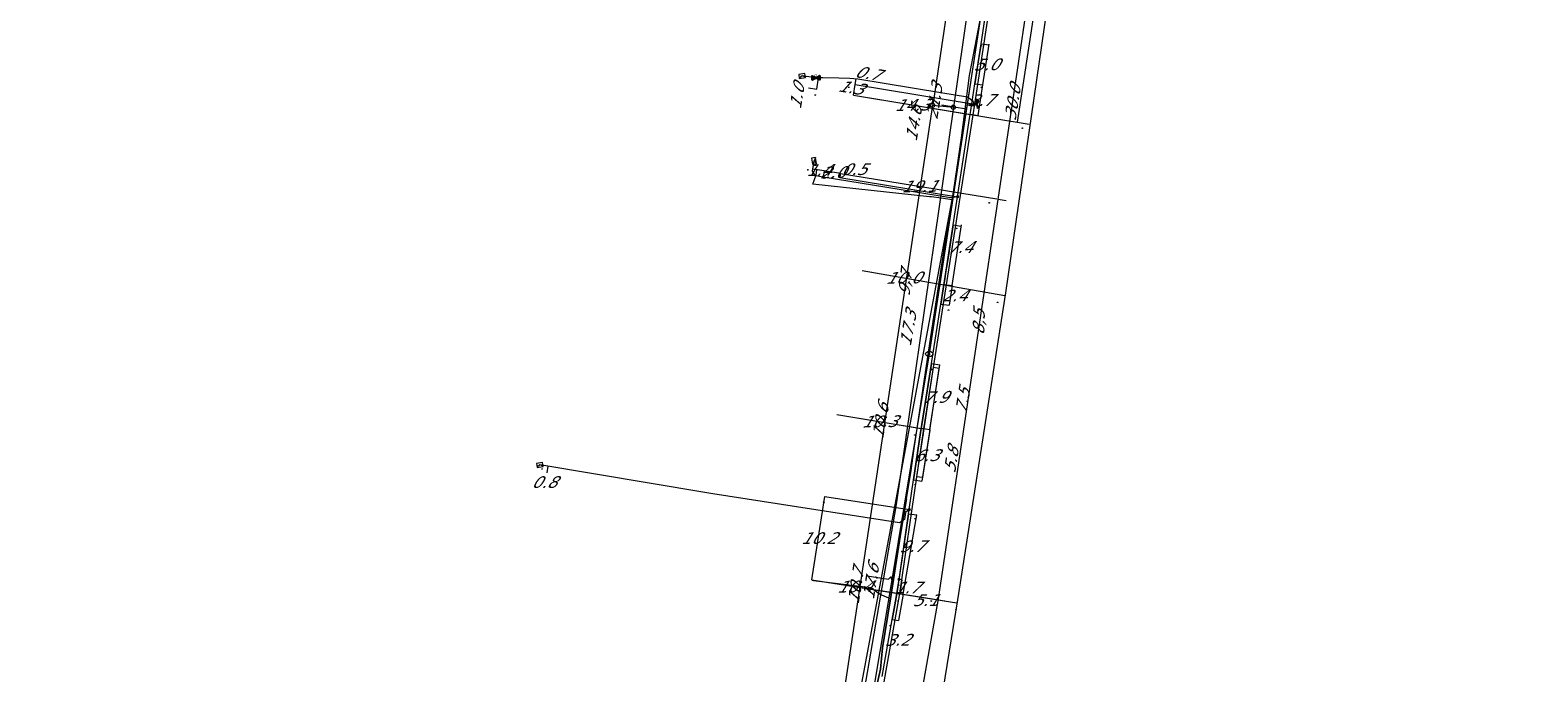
# Model space of a CAD drawing. Header units: metres. Extents: x 124576 to 133557, y 395865 to 402386.
# Tile 106 of 256: x 125880 to 126062, y 399164 to 399242. Entities that reach past the tile are written whole.
import ezdxf
from ezdxf.enums import TextEntityAlignment as Align

# ---------------------------------------------------------------- set-up
doc = ezdxf.new("R2010")
doc.units = ezdxf.units.M
doc.header["$MEASUREMENT"] = 0
for name, color, linetype, lineweight, true_color in [('LG_Datatransport_KPN_BV', 3, 'Continuous', 13, 0x00ff00), ('LG_Gas_Lage_Druk_Enexis_Netbeheer_BV', 7, 'Continuous', 13, 0xffdc7d), ('LG_Gas_Lage_Druk_P_Enexis_Netbeheer_BV', 7, 'Continuous', 13, 0xffdc7d), ('LG_Laag_Spanning_Enexis_Netbeheer_BV', 7, 'Continuous', 13, 0x960000), ('LG_Midden_Spanning_Enexis_Netbeheer_BV', 7, 'Continuous', 13, 0xd20000), ('LG_Riool_Onder_Druk_Gemeente_Gilze_en_Rijen', 7, 'Continuous', 13, 0x800080), ('LG_Riool_Vrij_Verval_Gemeente_Gilze_en_Rijen', 7, 'Continuous', 13, 0xca00a0), ('LG_unet-4_Brabant_Water', 5, 'Continuous', 13, 0x0000ff)]:
    doc.layers.add(name, color=color, linetype=linetype, lineweight=lineweight, true_color=true_color)
for name, color, linetype, lineweight in [('LG_Laag_Spanning_P_Enexis_Netbeheer_BV', 7, 'Continuous', 0), ('LG_n00003_Spitters_Electrotechniek_BV', 7, 'Continuous', 13), ('LG_Riool_Onder_Druk_P_Gemeente_Gilze_en_Rijen', 7, 'Continuous', 0), ('LG_Riool_Vrij_Verval_P_Gemeente_Gilze_en_Rijen', 7, 'Continuous', 0), ('LG_unet-4_P_Brabant_Water', 7, 'Continuous', 0), ('MV_Gas_Lage_Druk', 7, 'Continuous', 0), ('MV_Gas_Lage_Druk_lijn', 7, 'Continuous', 0), ('MV_Gas_Lage_Druk_pijl', 7, 'Continuous', 0), ('MV_Laag_Spanning', 7, 'Continuous', 0), ('MV_Laag_Spanning_lijn', 7, 'Continuous', 0), ('MV_Laag_Spanning_pijl', 7, 'Continuous', 0), ('MV_Midden_Spanning', 7, 'Continuous', 0), ('MV_Midden_Spanning_pijl', 7, 'Continuous', 0), ('MV_unet-4', 7, 'Continuous', 0)]:
    doc.layers.add(name, color=color, linetype=linetype, lineweight=lineweight)
doc.styles.add('Klic_Annotatie', font='verdanai.ttf', dxfattribs={"oblique": 20, "height": 1.4})
doc.styles.add('Style-Arial', font='arial.ttf')
doc.styles.add('Style-Arial Narrow', font='ARIALN.TTF')

# ---------------------------------------------------------------- blocks, each defined once
blk = doc.blocks.new('Mof')
at = {"layer": 'LG_Laag_Spanning_P_Enexis_Netbeheer_BV'}
h = blk.add_hatch(color=256, dxfattribs=at)
edge = h.paths.add_edge_path()
edge.add_arc((0, 0), 2, 0, 360)
blk = doc.blocks.new('DeliveryPoint')
at = {"layer": 'LG_Laag_Spanning_P_Enexis_Netbeheer_BV', "flags": 128}
blk.add_lwpolyline([(-3.7, -2.5), (3.8, -2.5), (3.8, 2.5), (-3.7, 2.5), (-3.7, -2.5)], close=True, dxfattribs=at)
blk.add_lwpolyline([(-3.7, 2.5), (-3.7, 2.2), (0, 0), (3.8, 2.2)], dxfattribs=at)
blk = doc.blocks.new('DeliveryPoint_1')
at = {"layer": 'LG_Gas_Lage_Druk_P_Enexis_Netbeheer_BV', "flags": 128}
blk.add_lwpolyline([(-3.8, -2.5), (3.8, -2.5), (3.8, 2.5), (-3.8, 2.5), (-3.8, -2.5)], close=True, dxfattribs=at)
blk.add_lwpolyline([(-3.8, 2.5), (-3.8, 2.2), (0, 0), (3.8, 2.2)], dxfattribs=at)
blk = doc.blocks.new('Aftakzadel')
at = {"layer": 'LG_Gas_Lage_Druk_P_Enexis_Netbeheer_BV', "flags": 128}
blk.add_lwpolyline([(3, 3.1, 0.414214), (1, 1.1), (1, -6.4), (-1, -6.4), (-1, 1.1, 0.414214), (-3, 3.1), (-5.5, 3.1), (-5.5, 4.1), (-3, 4.1, -0.414214), (0, 1.1, -0.414214), (3, 4.1), (5.5, 4.1), (5.5, 3.1), (3, 3.1)], format="xyb", close=True, dxfattribs=at)
blk = doc.blocks.new('Verloopstuk')
at = {"layer": 'LG_Gas_Lage_Druk_P_Enexis_Netbeheer_BV', "lineweight": 30, "flags": 128}
for points in [[(-3, 0), (-7.6, -2.3), (-7.6, 2.3), (-3, 0)], [(-3, 0), (1.6, -2.3), (1.5, 2.3), (-3, 0)]]:
    blk.add_lwpolyline(points, close=True, dxfattribs=at)
at = {"layer": 'LG_Gas_Lage_Druk_P_Enexis_Netbeheer_BV', "color": 7, "linetype": 'Continuous', "style": 'Style-Arial Narrow'}
blk.add_text('G', height=3.5, dxfattribs=at).set_placement((-3.1, 2.6), align=Align.MIDDLE_CENTER)
blk = doc.blocks.new('m_pijl')
at = {"layer": 'MV_Laag_Spanning_pijl'}
blk.add_hatch(color=7, dxfattribs=at).paths.add_polyline_path([(-1, -0.3), (-1, 0), (-1, 0.3), (0, 0)])
at = {"layer": 'MV_Laag_Spanning_pijl', "flags": 128}
blk.add_lwpolyline([(-1, 0), (-1, 0.3), (0, 0), (-1, -0.3), (-1, 0)], close=True, dxfattribs=at)
blk = doc.blocks.new('m_pijl_1')
at = {"layer": 'MV_Midden_Spanning_pijl'}
blk.add_hatch(color=7, dxfattribs=at).paths.add_polyline_path([(-1, -0.3), (-1, 0), (-1, 0.3), (0, 0)])
at = {"layer": 'MV_Midden_Spanning_pijl', "flags": 128}
blk.add_lwpolyline([(-1, 0), (-1, 0.3), (0, 0), (-1, -0.3), (-1, 0)], close=True, dxfattribs=at)
blk = doc.blocks.new('m_pijl_2')
at = {"layer": 'MV_Gas_Lage_Druk_pijl'}
blk.add_hatch(color=7, dxfattribs=at).paths.add_polyline_path([(-1, -0.3), (-1, 0), (-1, 0.3), (0, 0)])
at = {"layer": 'MV_Gas_Lage_Druk_pijl', "flags": 128}
blk.add_lwpolyline([(-1, 0), (-1, 0.3), (0, 0), (-1, -0.3), (-1, 0)], close=True, dxfattribs=at)
blk = doc.blocks.new('Onbekend_12')
at = {"layer": 'LG_Riool_Vrij_Verval_P_Gemeente_Gilze_en_Rijen'}
blk.add_hatch(color=256, dxfattribs=at).paths.add_polyline_path([(-0.3, -1.1, -0.262633), (0.2, 0.2), (0.6, 0.5, 0.379827), (0.7, 1.3), (0.7, 1.3, 0.228508), (0, 1.5), (0, 1.5, 0.459053), (-0.8, 0.8), (-1.3, 0.9, -0.414214), (-0.1, 2, -0.243799), (1.1, 1.5, -0.379827), (0.9, 0.1), (0.5, -0.2, 0.262633), (0.2, -1.1), (-0.2, -1.1)])
blk.add_circle((0, 0), 2.5, dxfattribs=at)
at = {"layer": 'LG_Riool_Vrij_Verval_P_Gemeente_Gilze_en_Rijen', "extrusion": (0, 0, -1)}
blk.add_solid([(0.3, -2.1), (-0.2, -2.1), (0.3, -1.5), (-0.2, -1.5)], dxfattribs=at)
blk = doc.blocks.new('Onbekend_13')
at = {"layer": 'LG_Riool_Onder_Druk_P_Gemeente_Gilze_en_Rijen'}
blk.add_hatch(color=256, dxfattribs=at).paths.add_polyline_path([(-0.3, -1.1, -0.262633), (0.2, 0.2), (0.6, 0.5, 0.379827), (0.7, 1.3), (0.7, 1.3, 0.228508), (0, 1.5), (0, 1.5, 0.459053), (-0.8, 0.8), (-1.3, 0.9, -0.414214), (-0.1, 2, -0.243799), (1.1, 1.5, -0.379827), (0.9, 0.1), (0.5, -0.2, 0.262633), (0.2, -1.1), (-0.2, -1.1)])
blk.add_circle((0, 0), 2.5, dxfattribs=at)
at = {"layer": 'LG_Riool_Onder_Druk_P_Gemeente_Gilze_en_Rijen', "extrusion": (0, 0, -1)}
blk.add_solid([(0.3, -2.1), (-0.2, -2.1), (0.3, -1.5), (-0.2, -1.5)], dxfattribs=at)
blk = doc.blocks.new('FireHydrant')
at = {"layer": 'LG_unet-4_P_Brabant_Water'}
blk.add_ellipse((0, 0), major_axis=(4.45, 0), ratio=0.727642, dxfattribs=at)
at = {"layer": 'LG_unet-4_P_Brabant_Water', "style": 'Style-Arial'}
blk.add_text('BK', height=2.5, dxfattribs=at).set_placement((0, 0), align=Align.MIDDLE_CENTER)

msp = doc.modelspace()

# ---------------------------------------------------------------- linework, layer by layer
at = {"layer": 'LG_Datatransport_KPN_BV', "flags": 128}
msp.add_lwpolyline([(125781, 398933.28), (125789.63, 398939.88), (125798.39, 398946.73), (125813.74, 398959.43), (125828.51, 398972.81), (125856.68, 399000), (125862.75, 399005.86), (125906.35, 399047.53), (125945.8, 399085.22), (125947.72, 399087.19), (125953.77, 399093.94), (125959.29, 399101.14), (125964.24, 399108.73), (125968.6, 399116.68), (125972.35, 399124.94), (125975.45, 399133.46), (125976.37, 399138.14), (125977.97, 399149.12), (125989.4, 399210.39), (125991.85, 399223.54), (125998.52, 399266.91), (126000, 399276.56), (126002.95, 399295.76)], dxfattribs=at)
at = {"layer": 'LG_Gas_Lage_Druk_Enexis_Netbeheer_BV'}
msp.add_line((125989.17, 399201.15), (125987.17, 399188), dxfattribs=at)
at = {"layer": 'LG_Gas_Lage_Druk_Enexis_Netbeheer_BV', "flags": 128}
for points in [[(126027.21, 399438.84), (126027.11, 399438.36), (126026.25, 399434.35), (126023.87, 399423.06), (126019.72, 399400.25), (126017.39, 399385.12), (126009.8, 399335.7), (126002.28, 399286.27), (126001.54, 399281.44), (125994.14, 399232.9), (125993.95, 399231.61), (125989.17, 399201.15), (125988.01, 399193.75), (125987.17, 399188), (125987.17, 399188), (125985.1, 399173.9), (125980.9, 399150.15), (125980.63, 399148.71), (125977.85, 399137.89), (125977.43, 399136.03)], [(125975.34, 399236.09), (125974.85, 399236.12), (125974.85, 399236.12), (125973.85, 399236.23), (125973.36, 399236.31)], [(125994.14, 399232.9), (125994, 399233.21), (125993.3, 399233.74), (125990.1, 399234.27), (125980.09, 399235.92), (125979.1, 399236.01), (125977.8, 399236.03), (125975.85, 399236.08), (125975.34, 399236.09)]]:
    msp.add_lwpolyline(points, dxfattribs=at)
at = {"layer": 'LG_Laag_Spanning_Enexis_Netbeheer_BV'}
for p, q in [((125994.94, 399240.2), (126001.51, 399283.65)), ((125994.21, 399235.36), (125994.94, 399240.2)), ((125988.96, 399201.66), (125990.09, 399208.81)), ((125983.02, 399163.91), (125984.24, 399170.8))]:
    msp.add_line(p, q, dxfattribs=at)
at = {"layer": 'LG_Laag_Spanning_Enexis_Netbeheer_BV', "flags": 128}
for points in [[(125978.57, 399117.54), (125983.43, 399137.31), (125989.8, 399173.26), (126001.98, 399254.81), (126005.98, 399281.09), (126008.98, 399301.79), (126009.97, 399308.59), (126017.46, 399358.11), (126025.38, 399407.46), (126045.62, 399489.56), (126049.18, 399499.95), (126049.6, 399501.21), (126059.56, 399536.38), (126061.42, 399544.61), (126062.1, 399547.74)], [(125978.57, 399117.54), (125983.43, 399137.31), (125989.8, 399173.26), (126001.98, 399254.81), (126005.98, 399281.09), (126008.98, 399301.79), (126009.97, 399308.59), (126017.46, 399358.11), (126025.38, 399407.46), (126045.62, 399489.56), (126049.18, 399499.95), (126049.6, 399501.21), (126059.56, 399536.38), (126061.42, 399544.61), (126062.1, 399547.74)], [(125983.02, 399163.91), (125984.24, 399170.8), (125984.71, 399173.45), (125984.87, 399174.44), (125985.05, 399175.62), (125986.21, 399183.53), (125986.28, 399184.03), (125986.81, 399187.61), (125987.64, 399193.31), (125987.79, 399194.3), (125988.96, 399201.66), (125990.09, 399208.81), (125990.37, 399210.63), (125990.53, 399211.62), (125991.58, 399218.35), (125992.11, 399221.75), (125993.57, 399231.16), (125993.73, 399232.15), (125994.21, 399235.36), (125994.94, 399240.2), (126001.51, 399283.65)], [(125983.02, 399163.91), (125984.24, 399170.8), (125984.71, 399173.45), (125984.87, 399174.44), (125985.05, 399175.62), (125986.21, 399183.53), (125986.28, 399184.03), (125986.81, 399187.61), (125987.64, 399193.31), (125987.79, 399194.3), (125988.96, 399201.66), (125990.09, 399208.81), (125990.37, 399210.63), (125990.53, 399211.62), (125991.58, 399218.35), (125992.11, 399221.75), (125993.57, 399231.16), (125993.73, 399232.15), (125994.21, 399235.36), (125994.94, 399240.2), (126001.51, 399283.65)], [(125994.94, 399240.2), (125994.61, 399238.01), (125994.21, 399235.36)], [(125994.94, 399240.2), (125994.61, 399238.01), (125994.21, 399235.36)], [(125991.58, 399218.35), (125992.11, 399221.75), (125993.57, 399231.16), (125993.73, 399232.15), (125994.21, 399235.36)], [(125975.9, 399224.12), (125975.02, 399224.26), (125974.96, 399224.28), (125974.6, 399224.84), (125974.8, 399226.07)], [(125992.11, 399221.75), (125991.26, 399221.63), (125975.9, 399224.12)], [(125991.58, 399218.35), (125990.96, 399214.39), (125990.88, 399213.89), (125990.81, 399213.41), (125990.71, 399212.76), (125990.53, 399211.62), (125990.37, 399210.63), (125990.09, 399208.81)], [(125991.58, 399218.35), (125990.96, 399214.39), (125990.88, 399213.89), (125990.81, 399213.41), (125990.71, 399212.76), (125990.53, 399211.62), (125990.37, 399210.63), (125990.09, 399208.81)], [(125990.09, 399208.81), (125990.37, 399210.63), (125990.53, 399211.62), (125991.58, 399218.35)], [(125988.96, 399201.66), (125987.79, 399194.3), (125987.64, 399193.31), (125986.81, 399187.61)], [(125988.96, 399201.66), (125987.79, 399194.3), (125987.64, 399193.31), (125986.81, 399187.61)], [(125986.81, 399187.61), (125987.64, 399193.31), (125987.79, 399194.3), (125988.96, 399201.66)], [(125986.28, 399184.03), (125985.83, 399183.7), (125985.69, 399182.85), (125985.12, 399182.44), (125962.59, 399185.95), (125961.61, 399186.11), (125941.74, 399189.41)], [(125986.21, 399183.53), (125986.28, 399184.03), (125986.81, 399187.61)], [(125986.21, 399183.53), (125985.56, 399179.14), (125985.42, 399178.19), (125985.28, 399177.23), (125984.87, 399174.44), (125984.71, 399173.45), (125984.24, 399170.8)], [(125986.21, 399183.53), (125985.56, 399179.14), (125985.42, 399178.19), (125985.28, 399177.23), (125984.87, 399174.44), (125984.71, 399173.45), (125984.24, 399170.8)], [(125984.24, 399170.8), (125984.71, 399173.45), (125984.87, 399174.44), (125985.05, 399175.62), (125986.21, 399183.53)]]:
    msp.add_lwpolyline(points, dxfattribs=at)
at = {"layer": 'LG_Midden_Spanning_Enexis_Netbeheer_BV', "flags": 128}
for points in [[(125981.88, 399113.78), (125979.79, 399114.27), (125978.27, 399114.63), (125977.53, 399115.2), (125977.63, 399116.12), (125978.54, 399118.04), (125979.34, 399119.74), (125989.85, 399159.04), (125992.14, 399173.15), (125997.93, 399210.17), (126003.83, 399250.79), (126005.02, 399259.66), (126010.66, 399295.12), (126015.12, 399301.84), (126015.29, 399301.95), (126020.9, 399303.64), (126021.56, 399303.64), (126023.19, 399304.91), (126024.62, 399310.81), (126023.55, 399311.54), (126015.29, 399322.67), (126020.91, 399361.74), (126029.14, 399412.41)], [(125978.54, 399118.04), (125979.34, 399119.74), (125989.85, 399159.04), (125992.14, 399173.15), (125997.93, 399210.17), (126003.83, 399250.79), (126005.02, 399259.66), (126010.66, 399295.12), (126015.12, 399301.84)], [(125978.54, 399118.04), (125979.34, 399119.74), (125989.85, 399159.04), (125992.14, 399173.15), (125997.93, 399210.17), (126003.83, 399250.79), (126005.02, 399259.66), (126010.66, 399295.12), (126015.12, 399301.84)]]:
    msp.add_lwpolyline(points, dxfattribs=at)
at = {"layer": 'LG_n00003_Spitters_Electrotechniek_BV'}
for p, q in [((125994.25, 399239.88), (125995.62, 399247.14)), ((125994.25, 399239.88), (125995.62, 399247.14)), ((125993.55, 399236.35), (125994.25, 399239.88)), ((125993.55, 399236.35), (125994.25, 399239.88)), ((125992.58, 399228.86), (125993.55, 399236.35)), ((125992.58, 399228.86), (125993.55, 399236.35)), ((125991.65, 399222.6), (125992.58, 399228.86)), ((125991.65, 399222.6), (125992.58, 399228.86)), ((125974.67, 399223.28), (125975.04, 399224.37)), ((125975.04, 399224.37), (125975.14, 399225)), ((125988.72, 399221.75), (125974.67, 399223.28)), ((125991.45, 399221.36), (125991.65, 399222.6)), ((125991.45, 399221.36), (125991.65, 399222.6)), ((125988.97, 399221.72), (125988.72, 399221.75)), ((125990.15, 399221.57), (125988.97, 399221.72)), ((125991.45, 399221.36), (125990.15, 399221.57)), ((125990.64, 399216.42), (125991.45, 399221.36)), ((125990.64, 399216.42), (125991.45, 399221.36)), ((125990.64, 399216.42), (125991.45, 399221.36)), ((125988.87, 399204.87), (125990.64, 399216.42)), ((125988.87, 399204.87), (125990.64, 399216.42)), ((125988.87, 399204.87), (125990.64, 399216.42)), ((125986.87, 399191.38), (125988.87, 399204.87)), ((125986.87, 399191.38), (125988.87, 399204.87)), ((125986.87, 399191.38), (125988.87, 399204.87)), ((125986.51, 399188.73), (125986.87, 399191.38)), ((125986.51, 399188.73), (125986.87, 399191.38)), ((125986.51, 399188.73), (125986.87, 399191.38)), ((125985.94, 399185.32), (125986.51, 399188.73)), ((125985.94, 399185.32), (125986.51, 399188.73)), ((125985.94, 399185.32), (125986.51, 399188.73)), ((125985.27, 399181.31), (125985.94, 399185.32)), ((125985.94, 399185.32), (125985.27, 399181.31)), ((125985.94, 399185.32), (125985.27, 399181.31)), ((125984.01, 399173.28), (125985.27, 399181.31)), ((125985.27, 399181.31), (125984.01, 399173.28)), ((125985.27, 399181.31), (125984.01, 399173.28)), ((125974.75, 399175.45), (125974.52, 399175.49)), ((125981.64, 399174.59), (125974.75, 399175.45)), ((125981.67, 399174.57), (125981.64, 399174.59)), ((125982.76, 399173.78), (125981.67, 399174.57)), ((125984.01, 399173.28), (125982.76, 399173.78)), ((125983.05, 399167.35), (125984.01, 399173.28)), ((125984.01, 399173.28), (125983.05, 399167.35)), ((125982.81, 399164.8), (125983.05, 399167.35)), ((125983.05, 399167.35), (125982.81, 399164.8)), ((125982.07, 399161.41), (125982.81, 399164.8)), ((125982.81, 399164.8), (125982.07, 399161.41))]:
    msp.add_line(p, q, dxfattribs=at)
at = {"layer": 'LG_Riool_Onder_Druk_Gemeente_Gilze_en_Rijen'}
msp.add_line((125989.11, 399232.77), (125991.61, 399232.54), dxfattribs=at)
at = {"layer": 'LG_Riool_Onder_Druk_Gemeente_Gilze_en_Rijen', "flags": 128}
for points in [[(126030.66, 399460.48), (126030.08, 399458.56), (126016.26, 399397.06), (125993.99, 399249.02), (125991.61, 399232.54)], [(125991.61, 399232.54), (125984.69, 399184.64), (125978.72, 399149.98), (125973.18, 399129.79), (125964.71, 399110.5), (125952.32, 399093.12), (125943.33, 399083.33), (125881.49, 399023.9), (125857.11, 399000.58), (125827.21, 398972.03), (125799.44, 398947.68), (125788.18, 398938.98), (125781, 398933.45)]]:
    msp.add_lwpolyline(points, dxfattribs=at)
at = {"layer": 'LG_Riool_Vrij_Verval_Gemeente_Gilze_en_Rijen'}
for p in [(125995.07, 399272.99), (125977.91, 399158.4)]:
    msp.add_line(p, (125989.11, 399232.77), dxfattribs=at)
at = {"layer": 'LG_unet-4_Brabant_Water'}
for p, q in [((125990.23, 399232.83), (125993.19, 399232.34)), ((125981.21, 399176.04), (125983.76, 399175.64))]:
    msp.add_line(p, q, dxfattribs=at)
at = {"layer": 'LG_unet-4_Brabant_Water', "flags": 128}
for points in [[(125996.18, 399252.03), (125993.19, 399232.34), (125988.7, 399202.8)], [(125988.7, 399202.8), (125984.17, 399175.57), (125979.85, 399149.65)], [(125984.17, 399175.57), (125984.15, 399175.76), (125984.1, 399175.88), (125984.07, 399175.89), (125984.02, 399175.88), (125983.76, 399175.64)]]:
    msp.add_lwpolyline(points, dxfattribs=at)
at = {"layer": 'MV_Gas_Lage_Druk_lijn'}
for p, q in [((125975.12, 399234.71), (125975.35, 399236.09)), ((125979.75, 399235.26), (125994.14, 399232.9)), ((125989.91, 399201.04), (125989.17, 399201.15)), ((125989.91, 399201.04), (125989.17, 399201.15)), ((125987.89, 399187.89), (125987.17, 399188)), ((125987.89, 399187.89), (125987.17, 399188))]:
    msp.add_line(p, q, dxfattribs=at)
at = {"layer": 'MV_Gas_Lage_Druk_pijl'}
for p, q in [((125974.13, 399234.87), (125975.12, 399234.71)), ((125979.54, 399233.98), (125979.75, 399235.26)), ((125979.75, 399235.26), (125979.86, 399235.95)), ((125979.54, 399233.98), (125993.95, 399231.61)), ((125988.77, 399193.62), (125989.91, 399201.04)), ((125977.56, 399195.51), (125988.01, 399193.75)), ((125988.77, 399193.62), (125987.89, 399187.89)), ((125974.53, 399175.58), (125985.1, 399173.9))]:
    msp.add_line(p, q, dxfattribs=at)
at = {"layer": 'MV_Laag_Spanning_lijn'}
for p, q in [((125994.94, 399240.2), (125995.91, 399240.05)), ((125994.21, 399235.36), (125995.16, 399235.22)), ((125993.66, 399231.71), (125994.6, 399231.56)), ((125976.02, 399224.86), (125975.9, 399224.12)), ((125977.92, 399224.05), (125992.11, 399221.75)), ((125997.02, 399221.46), (125997.98, 399221.3)), ((125991.58, 399218.35), (125992.55, 399218.2)), ((125990.46, 399211.18), (125991.45, 399211.03)), ((125990.46, 399211.18), (125991.45, 399211.03)), ((125990.09, 399208.81), (125991.08, 399208.66)), ((125988.96, 399201.66), (125989.98, 399201.5)), ((125987.73, 399193.86), (125988.78, 399193.69)), ((125987.73, 399193.85), (125988.78, 399193.69)), ((125986.81, 399187.61), (125987.82, 399187.46)), ((125976.1, 399185.63), (125986.27, 399184.04)), ((125986.21, 399183.53), (125987.18, 399183.39)), ((125985.44, 399175.57), (125985.05, 399175.62)), ((125985.19, 399173.89), (125984.8, 399173.94)), ((125989.77, 399173.15), (125990.59, 399173.02)), ((125984.24, 399170.8), (125984.99, 399170.67))]:
    msp.add_line(p, q, dxfattribs=at)
at = {"layer": 'MV_Laag_Spanning_pijl'}
for p, q in [((125995.16, 399235.22), (125995.92, 399240.16)), ((125994.6, 399231.56), (125995.16, 399235.22)), ((125979.54, 399233.98), (125993.65, 399231.66)), ((125976.02, 399224.86), (125974.64, 399225.08)), ((125978, 399224.54), (125976.02, 399224.86)), ((125978, 399224.54), (125977.92, 399224.05)), ((125978, 399224.54), (125996.85, 399221.49)), ((125991.45, 399211.03), (125992.57, 399218.35)), ((125980.6, 399212.84), (125990.45, 399211.12)), ((125991.45, 399211.03), (125991.08, 399208.66)), ((125988.78, 399193.69), (125989.98, 399201.5)), ((125977.56, 399195.51), (125987.72, 399193.8)), ((125988.78, 399193.69), (125987.82, 399187.46)), ((125942.59, 399188.46), (125942.72, 399189.25)), ((125974.53, 399175.58), (125976.1, 399185.63)), ((125985.54, 399173.83), (125987.18, 399183.39)), ((125974.53, 399175.58), (125984.8, 399173.94)), ((125985.19, 399173.89), (125985.44, 399175.57)), ((125984.8, 399173.94), (125989.84, 399173.14)), ((125985.54, 399173.83), (125984.99, 399170.67))]:
    msp.add_line(p, q, dxfattribs=at)
at = {"layer": 'MV_Midden_Spanning_pijl'}
for p, q in [((125979.54, 399233.98), (126000.75, 399230.49)), ((125980.6, 399212.84), (125997.82, 399209.84)), ((125974.53, 399175.58), (125992.04, 399172.79))]:
    msp.add_line(p, q, dxfattribs=at)
at = {"layer": 'MV_Midden_Spanning_pijl', "flags": 128}
msp.add_lwpolyline([(125999.35, 399230.73), (126001.38, 399244.12), (126001.32, 399244.13), (126001.77, 399246.85), (126002.44, 399251.02), (126003.08, 399255.09), (126003.67, 399259.05)], dxfattribs=at)

# ---------------------------------------------------------------- block references
at = {"layer": 'LG_Gas_Lage_Druk_P_Enexis_Netbeheer_BV', "xscale": 0.1, "yscale": 0.1, "zscale": 0.1}
for name, p, rotation in [('DeliveryPoint_1', (125973.36, 399236.31), 189), ('Aftakzadel', (125994.14, 399232.9), 279)]:
    msp.add_blockref(name, p, dxfattribs=dict(at, rotation=rotation))
at = {"layer": 'LG_Gas_Lage_Druk_P_Enexis_Netbeheer_BV', "color": 7, "linetype": 'Continuous', "xscale": 0.1, "yscale": 0.1, "zscale": 0.1, "rotation": 2}
msp.add_blockref('Verloopstuk', (125975.34, 399236.09), dxfattribs=at)
at = {"layer": 'LG_Laag_Spanning_P_Enexis_Netbeheer_BV', "xscale": 0.1, "yscale": 0.1, "zscale": 0.1}
for name, p, rotation in [('DeliveryPoint', (125974.8, 399226.07), 279), ('DeliveryPoint', (125941.74, 399189.41), 189), ('Mof', (125985.05, 399175.62), 278)]:
    msp.add_blockref(name, p, dxfattribs=dict(at, rotation=rotation))
for p in [(125975.9, 399224.12), (125992.11, 399221.75), (125986.28, 399184.03)]:
    msp.add_blockref('Mof', p, dxfattribs=at)
at = {"layer": 'LG_Riool_Onder_Druk_P_Gemeente_Gilze_en_Rijen', "xscale": 0.1, "yscale": 0.1, "zscale": 0.1}
msp.add_blockref('Onbekend_13', (125989.11, 399232.77), dxfattribs=at)
msp.add_blockref('Onbekend_13', (125989.11, 399232.77), dxfattribs=at)
at = {"layer": 'LG_Riool_Vrij_Verval_P_Gemeente_Gilze_en_Rijen', "xscale": 0.1, "yscale": 0.1, "zscale": 0.1}
msp.add_blockref('Onbekend_12', (125991.61, 399232.54), dxfattribs=at)
at = {"layer": 'LG_unet-4_P_Brabant_Water', "xscale": 0.1, "yscale": 0.1, "zscale": 0.1}
msp.add_blockref('FireHydrant', (125988.7, 399202.8), dxfattribs=at)
at = {"layer": 'MV_Gas_Lage_Druk_pijl'}
for p, xscale, yscale, zscale, rotation in [((125979, 399235), 0.09999999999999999, 0.09999999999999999, 0.09999999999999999, 80), ((125979, 399235), 0.09999999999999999, 0.09999999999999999, 0.09999999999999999, 80), ((125975, 399234), 0.1, 0.1, 0.1, 351), ((125993, 399231), 0.1, 0.1, 0.1, 351), ((125989, 399201), 0.1, 0.1, 0.1, 81), ((125988, 399193), 0.1, 0.1, 0.1, 351), ((125987, 399187), 0.1, 0.1, 0.1, 262), ((125985, 399173), 0.1, 0.1, 0.1, 351)]:
    msp.add_blockref('m_pijl_2', p, dxfattribs=dict(at, xscale=xscale, yscale=yscale, zscale=zscale, rotation=rotation))
at = {"layer": 'MV_Laag_Spanning_pijl'}
for p, xscale, yscale, zscale, rotation in [((125995, 399240), 0.1, 0.1, 0.1, 81), ((125995, 399235), 0.1, 0.1, 0.1, 81), ((125993, 399231), 0.1, 0.1, 0.1, 351), ((125974, 399225), 0.1, 0.1, 0.1, 170), ((125976, 399224), 0.1, 0.1, 0.1, 170), ((125977, 399224), 0.1, 0.1, 0.1, 261), ((125996, 399221), 0.1, 0.1, 0.1, 351), ((125992, 399218), 0.1, 0.1, 0.1, 81), ((125990, 399211), 0.1, 0.1, 0.1, 351), ((125991, 399208), 0.1, 0.1, 0.1, 262), ((125989, 399201), 0.1, 0.1, 0.1, 81), ((125987, 399193), 0.1, 0.1, 0.1, 351), ((125942, 399189), 0.09999999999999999, 0.09999999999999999, 0.09999999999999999, 80), ((125987, 399187), 0.1, 0.1, 0.1, 262), ((125976, 399185), 0.1, 0.1, 0.1, 81), ((125987, 399183), 0.09999999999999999, 0.09999999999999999, 0.09999999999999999, 80), ((125985, 399175), 0.1, 0.1, 0.1, 81), ((125984, 399173), 0.1, 0.1, 0.1, 351), ((125989, 399173), 0.1, 0.1, 0.1, 351), ((125984, 399170), 0.1, 0.1, 0.1, 261)]:
    msp.add_blockref('m_pijl', p, dxfattribs=dict(at, xscale=xscale, yscale=yscale, zscale=zscale, rotation=rotation))
at = {"layer": 'MV_Midden_Spanning_pijl', "xscale": 0.1, "yscale": 0.1, "zscale": 0.1, "rotation": 351}
for p in [(126000, 399230), (125997, 399209), (125992, 399172)]:
    msp.add_blockref('m_pijl_1', p, dxfattribs=at)

# ---------------------------------------------------------------- texts
at = {"layer": 'MV_Gas_Lage_Druk', "style": 'Klic_Annotatie', "oblique": 20}
for s, rotation, p in [('0.7', 351, (125981.22, 399236.65)), ('1.0', 81, (125972.74, 399233.79)), ('1.3', 351, (125979.19, 399234.92)), ('14.6', 81, (125986.81, 399230.51)), ('7.5', 81, (125992.71, 399197.06)), ('10.6', 80, (125982.79, 399194.63)), ('5.8', 81, (125991.35, 399189.96)), ('10.7', 81, (125979.81, 399174.74))]:
    msp.add_text(s, height=1.4, rotation=rotation, dxfattribs=at).set_placement(p, align=Align.MIDDLE_CENTER)
at = {"layer": 'MV_Laag_Spanning', "style": 'Klic_Annotatie', "oblique": 20}
for s, p in [('5.0', (125995.54, 399237.69)), ('14.3', (125986.6, 399232.82)), ('3.7', (125994.88, 399233.39)), ('1.4', (125975.33, 399224.97)), ('2.0', (125977.01, 399224.7)), ('19.1', (125987.43, 399223.01)), ('7.4', (125992.37, 399215.66)), ('10.0', (125985.52, 399211.98)), ('2.4', (125991.69, 399209.84)), ('7.9', (125989.38, 399197.6)), ('10.3', (125982.64, 399194.66)), ('6.3', (125988.3, 399190.57)), ('9.7', (125986.54, 399179.61)), ('10.4', (125979.66, 399174.76)), ('5.1', (125988.18, 399173.11)), ('3.2', (125984.81, 399168.32))]:
    msp.add_text(s, height=1.4, rotation=1, dxfattribs=at).set_placement(p, align=Align.MIDDLE_CENTER)
for s, p in [('0.5', (125979.57, 399225.07)), ('0.8', (125942.2, 399187.35)), ('10.2', (125975.32, 399180.6)), ('1.7', (125985.99, 399174.64))]:
    msp.add_text(s, height=1.4, dxfattribs=at).set_placement(p, align=Align.MIDDLE_CENTER)
at = {"layer": 'MV_Midden_Spanning', "style": 'Klic_Annotatie', "oblique": 20}
for s, rotation, p in [('21.3', 81, (125989.3, 399233.18)), ('30.0', 81, (125998.74, 399233.02)), ('17.3', 80, (125986.13, 399205.8)), ('17.6', 81, (125981.64, 399175.26))]:
    msp.add_text(s, height=1.4, rotation=rotation, dxfattribs=at).set_placement(p, align=Align.MIDDLE_CENTER)
at = {"layer": 'MV_unet-4', "style": 'Klic_Annotatie', "oblique": 20}
for s, rotation, p in [('9,7', 83.9, (125985.77, 399211.25)), ('8,5', 88.6, (125994.66, 399206.57))]:
    msp.add_text(s, height=1.4, rotation=rotation, dxfattribs=at).set_placement(p, align=Align.MIDDLE_CENTER)

doc.saveas('drawing.dxf')
